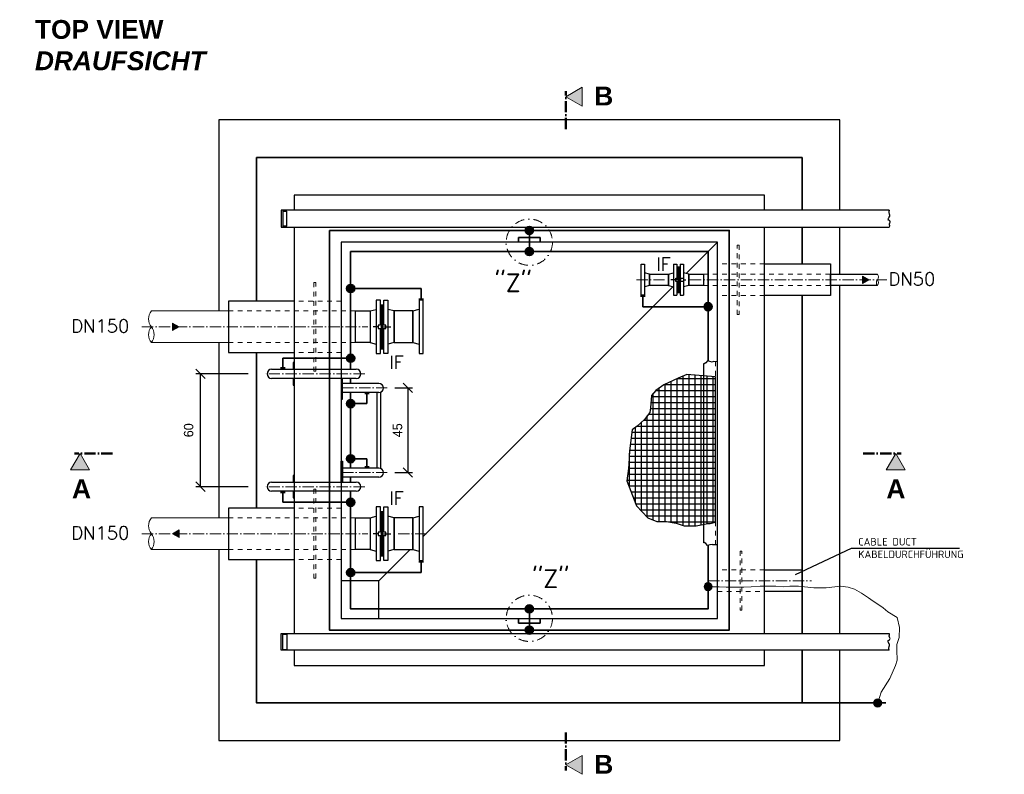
# Model space of a CAD drawing. Header units: millimetres. Extents: x -74917 to 39069, y -531 to 18593.
# Tile 8 of 12: x 12731 to 17965, y -531 to 3481. Entities that reach past the tile are written whole.
import ezdxf

# ---------------------------------------------------------------- set-up
doc = ezdxf.new("R2010")
doc.units = ezdxf.units.MM
for name, pattern in [('ACAD_ISO10W100', [18, 12, -3, 0, -3]), ('JIS_02_1.0', [2, 1, -1]), ('STRICHPUNKT2', [0.5, 0.25, -0.125, 0, -0.125])]:
    doc.linetypes.add(name, pattern=pattern)
for name, color, linetype, lineweight in [('Bemaßung', 7, 'Continuous', 9), ('Beschriftung', 7, 'Continuous', 9), ('HO1N2-D50', 4, 'Continuous', 18), ('P------T7', 7, 'Continuous', 18), ('P-SSLEIX', 7, 'STRICHPUNKT2', 18), ('PDSMD', 7, 'Continuous', 18), ('verz. Bandstahl 30x3_5mm auf Putz', 1, 'GRENZE1', 35), ('verz. Bandstahl 30x3_5mm im Beton', 5, 'GRENZE1', 35)]:
    doc.layers.add(name, color=color, linetype=linetype, lineweight=lineweight)
for name, color, linetype in [('P-MU050ENTL', 7, 'Continuous'), ('P-MU150AUSL', 7, 'Continuous'), ('P-MU200EINL', 7, 'Continuous')]:
    doc.layers.add(name, color=color, linetype=linetype)
doc.styles.add('LBB3.5M1000', font='isocp.shx', dxfattribs={"height": 3.5})
doc.styles.add('ROMANS', font='ROMANS', dxfattribs={"height": 0.2})
doc.linetypes.add('GRENZE1', pattern='A,6.35,-2.54,[133,ltypeshp.shx,S=2.54,R=0,X=-2.54,Y=0],-2.54,25.4', length=36.83)
doc.dimstyles.new('DIN', dxfattribs={"dimtxt": 2.5, "dimasz": 2.5, "dimexe": 1.25, "dimexo": 0.625, "dimtad": 1, "dimtih": 1, "dimdec": 4, "dimdsep": 46, "dimlunit": 6, "dimtxsty": 'Standard', "dimcen": 2.5, "dimadec": 0, "dimazin": 0, "dimtfac": 1, "dimtdec": 4, "dimtmove": 0, "dimatfit": 3, "dimfxl": 0, "dimtvp": 1, "dimtolj": 1, "dimtzin": 0, "dimarcsym": 0})
pattern_1 = [(270, (18765.5254, -43271.0403), (3.175, -6e-16), []), (330, (18765.5254, -43271.0403), (1.5875, 2.74963066), []), (30, (18765.5254, -43271.0403), (-1.5875, 2.74963066), [])]
pattern_2 = [(270, (18765.5254, -44371.0403), (3.175, -6e-16), []), (330, (18765.5254, -44371.0403), (1.5875, 2.74963066), []), (30, (18765.5254, -44371.0403), (-1.5875, 2.74963066), [])]

# ---------------------------------------------------------------- blocks, each defined once
blk = doc.blocks.new('_Oblique')
at = {"color": 0, "linetype": 'ByBlock', "lineweight": -2}
blk.add_line((-0.5, -0.5), (0.5, 0.5), dxfattribs=at)
blk = doc.blocks.new('*D26')
at = {"layer": 'Bemaßung', "color": 0, "lineweight": -2, "transparency": 16777216}
for p, q in [((13945.1, 1597.9), (13666.8, 1597.9)), ((13691.8, 997.9), (13691.8, 1597.9)), ((13945.1, 997.9), (13666.8, 997.9))]:
    blk.add_line(p, q, dxfattribs=at)
at = {"layer": 'DEFPOINTS', "color": 0, "transparency": 16777216}
for p in [(13691.8, 1597.9), (14025.1, 1597.9), (14025.1, 997.9)]:
    blk.add_point(p, dxfattribs=at)
at = {"layer": 'Bemaßung', "color": 0, "lineweight": -2, "transparency": 16777216, "xscale": 50, "yscale": 50, "zscale": 50}
for p, rotation in [((13691.8, 1597.9), 90), ((13691.8, 997.9), 270)]:
    blk.add_blockref('_Oblique', p, dxfattribs=dict(at, rotation=rotation))
at = {"layer": 'Bemaßung', "color": 0, "transparency": 16777216, "insert": (13629, 1297.9), "char_height": 50, "attachment_point": 5, "rotation": 90}
blk.add_mtext('\\A1;60', dxfattribs=at)
blk = doc.blocks.new('*D27')
at = {"layer": 'Bemaßung', "color": 0, "lineweight": -2, "transparency": 16777216}
for p, q in [((14725, 1522.9), (14818.9, 1522.9)), ((14793.9, 1522.9), (14793.9, 1072.9)), ((14725, 1072.9), (14818.9, 1072.9))]:
    blk.add_line(p, q, dxfattribs=at)
at = {"layer": 'DEFPOINTS', "color": 0, "transparency": 16777216}
for p in [(14685, 1522.9), (14685, 1072.9), (14793.9, 1072.9)]:
    blk.add_point(p, dxfattribs=at)
at = {"layer": 'Bemaßung', "color": 0, "lineweight": -2, "transparency": 16777216, "xscale": 50, "yscale": 50, "zscale": 50}
for p, rotation in [((14793.9, 1522.9), 90), ((14793.9, 1072.9), 270)]:
    blk.add_blockref('_Oblique', p, dxfattribs=dict(at, rotation=rotation))
at = {"layer": 'Bemaßung', "color": 0, "transparency": 16777216, "insert": (14739.5, 1297.9), "char_height": 50, "attachment_point": 5, "rotation": 90}
blk.add_mtext('\\A1;45', dxfattribs=at)

msp = doc.modelspace()

# ---------------------------------------------------------------- hatches: boundary and pattern name
at = {"lineweight": 5}
h = msp.add_hatch(dxfattribs=at)
h.set_pattern_fill('NET3', color=256, angle=90)
h.set_pattern_definition([(90, (-26604.036, -8319.15), (-3.175, 2e-16), []), (150, (-26604.036, -8319.15), (-1.5875, -2.74963066), []), (210, (-26604.036, -8319.15), (1.5875, -2.74963066), [])])
h.paths.add_polyline_path([(16224.0961, 2106.85959), (16242.0961, 2106.85959), (16242.0961, 2165.3686), (16224.0961, 2165.3686)])
h.paths.add_polyline_path([(16242.0961, 2088.8776), (16224.0961, 2088.8776), (16224.0961, 2030.3686), (16242.0961, 2030.3686)])
h = msp.add_hatch(color=256)
h.dxf.hatch_style = 1
h.paths.add_polyline_path([(16244.84352, 2097.8686), (16235.4724, 2092.45818), (16235.4724, 2103.27901)])
h = msp.add_hatch(color=256)
h.dxf.hatch_style = 1
h.paths.add_polyline_path([(17245.39786, 2097.8686), (17210.43137, 2118.05651), (17210.43137, 2077.68068)])
h = msp.add_hatch(dxfattribs=at)
h.set_pattern_fill('NET3', color=256, angle=-90)
h.set_pattern_definition(pattern_1)
h.paths.add_polyline_path([(14666.0961, 1838.87736), (14648.0961, 1838.87725), (14648.0961, 1730.3682), (14666.0961, 1730.3682)])
h.paths.add_polyline_path([(14648.0961, 1856.85925), (14666.0961, 1856.85936), (14666.0961, 1965.3682), (14648.0961, 1965.3682)])
h = msp.add_hatch(dxfattribs=at)
h.set_pattern_fill('NET3', color=256, angle=-90)
h.set_pattern_definition(pattern_1)
h.paths.add_polyline_path([(14666.0961, 1838.87736), (14648.0961, 1838.87725), (14648.0961, 1730.3682), (14666.0961, 1730.3682)])
h.paths.add_polyline_path([(14648.0961, 1856.85925), (14666.0961, 1856.85936), (14666.0961, 1965.3682), (14648.0961, 1965.3682)])
h = msp.add_hatch(color=256)
h.dxf.hatch_style = 1
h.paths.add_polyline_path([(13578.6738, 1847.8686), (13543.70731, 1868.05651), (13543.70731, 1827.68068)])
h = msp.add_hatch(color=256)
h.dxf.hatch_style = 1
h.paths.add_polyline_path([(14650.84758, 1847.86827), (14660.21873, 1842.45791), (14660.21867, 1853.27874)])
h = msp.add_hatch(color=256)
h.dxf.hatch_style = 1
h.paths.add_polyline_path([(14650.84758, 1847.86827), (14660.21873, 1842.45791), (14660.21867, 1853.27874)])
h = msp.add_hatch()
h.set_pattern_fill('ANSI37', color=256, scale=10, angle=45)
h.set_pattern_definition([(90, (16194.138, 1192.057), (-31.75, 5e-15), []), (180, (16194.138, 1192.057), (-5e-15, -31.75), [])])
h.paths.add_polyline_path([(16430.0961, 1297.8686), (16430.0961, 1582.5835), (16277.63299, 1593.98572), (16231.99686, 1574.03182), (16154.9859, 1539.82517), (16112.20201, 1508.46903), (16089.38394, 1482.81403), (16083.67947, 1417.25127), (16080.82718, 1391.59627), (16052.30458, 1354.53904), (16012.37298, 1320.33235), (15986.70268, 1300.37848), (15972.44138, 1189.20678), (15969.58915, 1117.9429), (15966.73685, 1095.13844), (15958.18009, 1029.57566), (16009.52075, 895.59953), (16069.41817, 832.8873), (16117.90654, 812.93342), (16169.2472, 812.93342), (16220.5878, 804.38174), (16263.37169, 790.12897), (16326.12135, 790.12897), (16388.87108, 801.53119), (16401.64787, 801.51789), (16430.0961, 810.08287)])
h = msp.add_hatch(dxfattribs=at)
h.set_pattern_fill('NET3', color=256, angle=-90)
h.set_pattern_definition(pattern_2)
h.paths.add_polyline_path([(14666.0961, 738.87736), (14648.0961, 738.87725), (14648.0961, 630.3682), (14666.0961, 630.3682)])
h.paths.add_polyline_path([(14648.0961, 756.85925), (14666.0961, 756.85936), (14666.0961, 865.3682), (14648.0961, 865.3682)])
h = msp.add_hatch(dxfattribs=at)
h.set_pattern_fill('NET3', color=256, angle=-90)
h.set_pattern_definition(pattern_2)
h.paths.add_polyline_path([(14666.0961, 738.87736), (14648.0961, 738.87725), (14648.0961, 630.3682), (14666.0961, 630.3682)])
h.paths.add_polyline_path([(14648.0961, 756.85925), (14666.0961, 756.85936), (14666.0961, 865.3682), (14648.0961, 865.3682)])
h = msp.add_hatch(color=256)
h.dxf.hatch_style = 1
h.paths.add_polyline_path([(13543.70731, 747.8686), (13578.6738, 768.05651), (13578.6738, 727.68068)])
h = msp.add_hatch(color=256)
h.dxf.hatch_style = 1
h.paths.add_polyline_path([(14650.84758, 747.86827), (14660.21873, 742.45791), (14660.21867, 753.27874)])
h = msp.add_hatch(color=256)
h.dxf.hatch_style = 1
h.paths.add_polyline_path([(14650.84758, 747.86827), (14660.21873, 742.45791), (14660.21867, 753.27874)])
at = {"layer": 'Beschriftung'}
h = msp.add_hatch(color=256, dxfattribs=at)
h.dxf.hatch_style = 1
h.paths.add_polyline_path([(15634.46718, 3071.54217), (15720.8074, 3121.39071), (15720.8074, 3021.69362)])
h = msp.add_hatch(color=256, dxfattribs=at)
h.dxf.hatch_style = 1
h.paths.add_polyline_path([(13051.56071, 1173.6309), (13001.71217, 1087.29069), (13101.40926, 1087.29069)])
h = msp.add_hatch(color=256, dxfattribs=at)
h.dxf.hatch_style = 1
h.paths.add_polyline_path([(17387.43045, 1173.6309), (17437.27899, 1087.29069), (17337.5819, 1087.29069)])
h = msp.add_hatch(color=256, dxfattribs=at)
h.dxf.hatch_style = 1
h.paths.add_polyline_path([(15634.46718, -481.51663), (15720.8074, -531.36517), (15720.8074, -431.66808)])
at = {"layer": 'HO1N2-D50'}
h = msp.add_hatch(color=256, dxfattribs=at)
h.dxf.hatch_style = 1
edge = h.paths.add_edge_path()
edge.add_arc((16390.0961, 466.27152), 21.43508, 360, 720, ccw=False)
h = msp.add_hatch(color=256, dxfattribs=at)
h.dxf.hatch_style = 1
edge = h.paths.add_edge_path()
edge.add_arc((17291.75958, -152.1314), 21.43508, 360, 720, ccw=False)
at = {"layer": 'verz. Bandstahl 30x3_5mm auf Putz', "ltscale": 5}
h = msp.add_hatch(color=256, dxfattribs=at)
h.dxf.hatch_style = 1
edge = h.paths.add_edge_path()
edge.add_arc((15440.0961, 2247.8686), 21.43508, 360, 720, ccw=False)
h = msp.add_hatch(color=256, dxfattribs=at)
h.dxf.hatch_style = 1
edge = h.paths.add_edge_path()
edge.add_arc((16390.0961, 1954.9069), 21.43508, 360, 720, ccw=False)
h = msp.add_hatch(color=256, dxfattribs=at)
h.dxf.hatch_style = 1
edge = h.paths.add_edge_path()
edge.add_arc((14490.0961, 1681.02439), 21.43508, 360, 720, ccw=False)
h = msp.add_hatch(color=256, dxfattribs=at)
h.dxf.hatch_style = 1
edge = h.paths.add_edge_path()
edge.add_arc((14490.0961, 1439.44511), 21.43508, 360, 720, ccw=False)
h = msp.add_hatch(color=256, dxfattribs=at)
h.dxf.hatch_style = 1
edge = h.paths.add_edge_path()
edge.add_arc((14490.0961, 1146.26131), 21.43508, -360, 0)
h = msp.add_hatch(color=256, dxfattribs=at)
h.dxf.hatch_style = 1
edge = h.paths.add_edge_path()
edge.add_arc((14490.0961, 914.7128), 21.43508, -360, 0)
h = msp.add_hatch(color=256, dxfattribs=at)
h.dxf.hatch_style = 1
edge = h.paths.add_edge_path()
edge.add_arc((14490.0961, 541.37502), 21.43508, -360, 0)
h = msp.add_hatch(color=256, dxfattribs=at)
h.dxf.hatch_style = 1
edge = h.paths.add_edge_path()
edge.add_arc((15440.0961, 347.8686), 21.43508, 360, 720, ccw=False)
at = {"layer": 'verz. Bandstahl 30x3_5mm im Beton', "ltscale": 5}
h = msp.add_hatch(color=256, dxfattribs=at)
h.dxf.hatch_style = 1
edge = h.paths.add_edge_path()
edge.add_arc((15440.0961, 2360.3686), 21.43508, -450, -90)
h = msp.add_hatch(color=256, dxfattribs=at)
h.dxf.hatch_style = 1
edge = h.paths.add_edge_path()
edge.add_arc((15440.0961, 235.3686), 21.43508, 450, 810, ccw=False)

# ---------------------------------------------------------------- linework, layer by layer
for p, q in [((14120.0961, 2467.8686), (14120.0961, 2377.8686)), ((17352.91286, 2467.8686), (14120.0961, 2467.8686)), ((14130.0961, 2467.8686), (14130.0961, 2377.8686)), ((14130.0961, 2462.8686), (14150.0961, 2462.8686)), ((14150.0961, 2382.8686), (14150.0961, 2462.8686)), ((14120.0961, 2377.8686), (17352.91286, 2377.8686)), ((14150.0961, 2382.8686), (14130.0961, 2382.8686)), ((16273.80695, 2131.57945), (16440.0961, 2297.8686)), ((14876.0961, 733.8686), (16203.42668, 2061.19917)), ((14593.0961, 1932.0182), (14626.0961, 1940.3682)), ((14593.0961, 1932.0182), (14626.0961, 1940.3682)), ((14648.0961, 1965.3682), (14666.0961, 1965.3682)), ((14648.0961, 1965.3682), (14666.0961, 1965.3682)), ((14721.0961, 1932.0182), (14688.0961, 1940.3682)), ((14721.0961, 1932.0182), (14688.0961, 1940.3682)), ((14593.0961, 1932.0182), (14593.0961, 1763.7182)), ((14593.0961, 1932.0182), (14593.0961, 1763.7182)), ((14721.0961, 1932.0182), (14721.0961, 1763.7182)), ((14721.0961, 1932.0182), (14721.0961, 1763.7182)), ((14593.0961, 1763.7182), (14626.0961, 1755.3682)), ((14593.0961, 1763.7182), (14626.0961, 1755.3682)), ((14648.0961, 1730.3682), (14666.0961, 1730.3682)), ((14648.0961, 1730.3682), (14666.0961, 1730.3682)), ((14721.0961, 1763.7182), (14688.0961, 1755.3682)), ((14721.0961, 1763.7182), (14688.0961, 1755.3682)), ((16365.0961, 1651.57481), (16365.0961, 700.0426)), ((14070.0961, 1622.0186), (14520.0961, 1622.0186)), ((14520.0961, 1573.7186), (14070.0961, 1573.7186)), ((14640.0961, 1547.0186), (14446.0961, 1547.0186)), ((14640.0961, 1498.7186), (14446.0961, 1498.7186)), ((14630.0961, 1498.7186), (14630.0961, 1097.0186)), ((14650.0961, 1094.85092), (14650.0961, 1500.88627)), ((14640.0961, 1097.0186), (14446.0961, 1097.0186)), ((14640.0961, 1048.7186), (14446.0961, 1048.7186)), ((14070.0961, 1022.0186), (14520.0961, 1022.0186)), ((14520.0961, 973.7186), (14070.0961, 973.7186)), ((14593.0961, 832.0182), (14626.0961, 840.3682)), ((14593.0961, 832.0182), (14626.0961, 840.3682)), ((14648.0961, 865.3682), (14666.0961, 865.3682)), ((14648.0961, 865.3682), (14666.0961, 865.3682)), ((14721.0961, 832.0182), (14688.0961, 840.3682)), ((14721.0961, 832.0182), (14688.0961, 840.3682)), ((14593.0961, 832.0182), (14593.0961, 663.7182)), ((14593.0961, 832.0182), (14593.0961, 663.7182)), ((14721.0961, 832.0182), (14721.0961, 663.7182)), ((14721.0961, 832.0182), (14721.0961, 663.7182)), ((14593.0961, 663.7182), (14626.0961, 655.3682)), ((14593.0961, 663.7182), (14626.0961, 655.3682)), ((14640.0961, 497.8686), (14805.9461, 663.7186)), ((14648.0961, 630.3682), (14666.0961, 630.3682)), ((14648.0961, 630.3682), (14666.0961, 630.3682)), ((14721.0961, 663.7182), (14688.0961, 655.3682)), ((14721.0961, 663.7182), (14688.0961, 655.3682)), ((17150.7646, 668.98637), (16852.45848, 529.86758)), ((17727.48976, 668.98637), (17150.7646, 668.98637)), ((14120.0961, 127.8686), (14120.0961, 217.8686)), ((14120.0961, 217.8686), (17352.91286, 217.8686)), ((14130.0961, 127.8686), (14130.0961, 217.8686)), ((14150.0961, 212.8686), (14130.0961, 212.8686)), ((14150.0961, 212.8686), (14150.0961, 132.8686)), ((17352.91286, 127.8686), (14120.0961, 127.8686)), ((14130.0961, 132.8686), (14150.0961, 132.8686))]:
    msp.add_line(p, q)
at = {"linetype": 'JIS_02_1.0', "lineweight": 18, "ltscale": 25}
for p, q in [((16690.0961, 2182.0186), (16440.0961, 2182.0186)), ((16365.0961, 2128.0186), (17040.0961, 2128.0186)), ((16365.0961, 2067.7186), (17040.0961, 2067.7186)), ((16690.0961, 2013.7186), (16440.0961, 2013.7186)), ((14440.0961, 1984.3686), (14190.0961, 1984.3686)), ((13840.0961, 1932.0186), (14515.0961, 1932.0186)), ((14515.0961, 1763.7186), (13840.0961, 1763.7186)), ((14440.0961, 1711.3686), (14190.0961, 1711.3686)), ((16430.0961, 1663.14916), (16430.0961, 688.46825)), ((14440.0961, 884.3686), (14190.0961, 884.3686)), ((14440.0961, 884.3686), (14190.0961, 884.3686)), ((13840.0961, 832.0186), (14515.0961, 832.0186)), ((14515.0961, 663.7186), (13840.0961, 663.7186)), ((14440.0961, 611.3686), (14190.0961, 611.3686))]:
    msp.add_line(p, q, dxfattribs=at)
at = {"linetype": 'ACAD_ISO10W100', "lineweight": 18, "ltscale": 5}
for p, q in [((16009.0961, 2097.8686), (16171.13318, 2097.8686)), ((16294.06959, 2097.8686), (17340.0961, 2097.8686)), ((13380.71091, 1847.8686), (14581.38284, 1847.8686)), ((14565.02146, 1597.8686), (14025.0724, 1597.8686)), ((14685.02146, 1522.8686), (14440.0961, 1522.8686)), ((14685.02146, 1072.8686), (14440.0961, 1072.8686)), ((14565.02146, 997.8686), (14025.0724, 997.8686)), ((13380.71091, 747.8686), (14581.54929, 747.8686)), ((14742.47424, 747.8686), (14901.0961, 747.8686)), ((16390.0961, 497.8686), (16940.0961, 497.8686))]:
    msp.add_line(p, q, dxfattribs=at)
at = {"lineweight": 0}
for p, q in [((13430.71091, 1932.0186), (13840.0961, 1932.0186)), ((13840.0961, 1763.7186), (13430.71091, 1763.7186)), ((13430.71091, 832.0186), (13840.0961, 832.0186)), ((13840.0961, 663.7186), (13430.71091, 663.7186))]:
    msp.add_line(p, q, dxfattribs=at)
at = {"linetype": 'Continuous', "ltscale": 10}
for p, q in [((14721.0961, 1932.0186), (14721.0961, 1763.7186)), ((14721.0961, 1932.0186), (14721.0961, 1763.7186)), ((14721.0961, 832.0186), (14721.0961, 663.7186)), ((14721.0961, 832.0186), (14721.0961, 663.7186))]:
    msp.add_line(p, q, dxfattribs=at)
for points in [[(17090.0961, 2467.8686), (17090.0961, 2947.8686), (13790.0961, 2947.8686), (13790.0961, 1932.0186)], [(16690.0961, 2467.8686), (16690.0961, 2547.8686), (14190.0961, 2547.8686), (14190.0961, 2467.8686)], [(17352.91286, 2467.8686), (17352.03448, 2465.01303), (17351.2846, 2463.13724), (17350.72219, 2460.8862), (17350.34725, 2458.07248), (17350.34725, 2456.75938), (17350.72219, 2453.5705), (17350.90966, 2453.19534), (17352.40943, 2449.63121), (17352.5969, 2448.69327), (17353.34678, 2446.06716), (17353.72172, 2444.56644), (17354.84655, 2440.62724), (17355.40896, 2438.56374), (17355.03402, 2435.75001), (17351.47207, 2430.87288), (17350.72219, 2429.74731), (17349.03495, 2426.18327), (17347.91012, 2423.7447), (17347.34771, 2421.11851), (17346.22284, 2417.55437), (17348.84748, 2416.05374), (17352.40943, 2414.74065), (17354.47161, 2412.48961), (17355.40896, 2410.98898), (17356.72126, 2407.8001), (17357.28367, 2405.36144), (17354.47161, 2398.42089), (17353.53425, 2393.35612), (17353.34678, 2389.41683), (17354.09667, 2388.10383), (17354.28414, 2384.53969), (17352.91286, 2377.8686)], [(14190.0961, 2377.8686), (14190.0961, 217.8686)], [(16690.0961, 217.8686), (16690.0961, 2377.8686)], [(17090.0961, 2128.0186), (17090.0961, 2377.8686)], [(16238.5961, 2097.8686), (16191.84595, 2097.8686), (16191.84595, 2097.8686), (16191.84595, 2097.8686)], [(16258.84386, 2097.8686), (16272.50664, 2097.8686), (16272.50664, 2097.8686), (16272.50664, 2097.8686)], [(17090.0961, 217.8686), (17090.0961, 2067.7186)], [(14648.0961, 1856.85925), (14648.0961, 1990.3682), (14626.0961, 1990.3682), (14626.0961, 1705.3682), (14648.0961, 1705.3682), (14648.0961, 1838.87725)], [(14648.0961, 1856.85925), (14648.0961, 1990.3682), (14626.0961, 1990.3682), (14626.0961, 1705.3682), (14648.0961, 1705.3682), (14648.0961, 1838.87725)], [(14666.0961, 1856.85936), (14666.0961, 1990.3682), (14688.0961, 1990.3682), (14688.0961, 1705.3682), (14666.0961, 1705.3682), (14666.0961, 1838.87736)], [(14666.0961, 1856.85936), (14666.0961, 1990.3682), (14688.0961, 1990.3682), (14688.0961, 1705.3682), (14666.0961, 1705.3682), (14666.0961, 1838.87736)], [(14593.0961, 1829.76684), (14593.0961, 1763.7186), (14515.0961, 1763.7186), (14515.0961, 1932.0186), (14593.0961, 1932.0186), (14593.0961, 1865.97035)], [(14636.84723, 1847.86818), (14610.42243, 1847.86801), (14610.42243, 1847.86801), (14610.42243, 1847.86801)], [(14636.84723, 1847.86818), (14610.42243, 1847.86801), (14610.42243, 1847.86801), (14610.42243, 1847.86801)], [(14657.09499, 1847.8683), (14703.76756, 1847.8686), (14703.76756, 1847.8686), (14703.76756, 1847.8686)], [(14657.09499, 1847.8683), (14703.76756, 1847.8686), (14703.76756, 1847.8686), (14703.76756, 1847.8686)], [(13790.0961, 1763.7186), (13790.0961, 832.0186)], [(14190.0961, 1622.01838), (14190.0961, 1657.86838), (14184.0961, 1657.86838), (14184.0961, 1622.01838)], [(16440.0961, 1662.59393), (16419.72849, 1663.72481), (16415.73291, 1662.01343), (16411.73739, 1660.30208), (16399.1799, 1663.72481), (16387.19322, 1667.14753), (16378.0605, 1655.73844), (16369.49859, 1651.17482), (16365.0961, 1651.57481)], [(14184.0961, 1573.7186), (14184.0961, 1537.86838), (14190.0961, 1537.86838), (14190.0961, 1573.7186)], [(14440.0961, 1573.7186), (14440.0961, 1462.8686), (14446.0961, 1462.8686), (14446.0961, 1573.7186)], [(14440.0961, 1022.0186), (14440.0961, 1132.8686), (14446.0961, 1132.8686), (14446.0961, 1022.0186)], [(14190.0961, 1022.01838), (14190.0961, 1057.86838), (14184.0961, 1057.86838), (14184.0961, 1022.01838)], [(14184.0961, 973.7186), (14184.0961, 937.86838), (14190.0961, 937.86838), (14190.0961, 973.7186)], [(14648.0961, 756.85925), (14648.0961, 890.3682), (14626.0961, 890.3682), (14626.0961, 605.3682), (14648.0961, 605.3682), (14648.0961, 738.87725)], [(14648.0961, 756.85925), (14648.0961, 890.3682), (14626.0961, 890.3682), (14626.0961, 605.3682), (14648.0961, 605.3682), (14648.0961, 738.87725)], [(14666.0961, 756.85936), (14666.0961, 890.3682), (14688.0961, 890.3682), (14688.0961, 605.3682), (14666.0961, 605.3682), (14666.0961, 738.87736)], [(14666.0961, 756.85936), (14666.0961, 890.3682), (14688.0961, 890.3682), (14688.0961, 605.3682), (14666.0961, 605.3682), (14666.0961, 738.87736)], [(14593.0961, 730.10252), (14593.0961, 663.7186), (14515.0961, 663.7186), (14515.0961, 832.0186), (14593.0961, 832.0186), (14593.0961, 766.30603)], [(14636.84723, 747.86818), (14610.42243, 747.86801), (14610.42243, 747.86801), (14610.42243, 747.86801)], [(14636.84723, 747.86818), (14610.42243, 747.86801), (14610.42243, 747.86801), (14610.42243, 747.86801)], [(14657.09499, 747.8683), (14703.76756, 747.8686), (14703.76756, 747.8686), (14703.76756, 747.8686)], [(14657.09499, 747.8683), (14703.76756, 747.8686), (14703.76756, 747.8686), (14703.76756, 747.8686)], [(16440.0961, 689.02348), (16419.72849, 687.8926), (16415.73291, 689.60398), (16411.73739, 691.31532), (16399.1799, 687.8926), (16387.19322, 684.46988), (16378.0605, 695.87897), (16369.49859, 700.44259), (16365.0961, 700.0426)], [(13790.0961, 663.7186), (13790.0961, -352.1314), (17090.0961, -352.1314), (17090.0961, 127.8686)], [(14640.0961, 297.8686), (14640.0961, 497.8686), (14440.0961, 497.8686)], [(17352.91286, 127.8686), (17352.03448, 130.72416), (17351.2846, 132.59995), (17350.72219, 134.85099), (17350.34725, 137.66471), (17350.34725, 138.97781), (17350.72219, 142.1667), (17350.90966, 142.54185), (17352.40943, 146.10599), (17352.5969, 147.04393), (17353.34678, 149.67003), (17353.72172, 151.17075), (17354.84655, 155.10995), (17355.40896, 157.17345), (17355.03402, 159.98718), (17351.47207, 164.86432), (17350.72219, 165.98988), (17349.03495, 169.55392), (17347.91012, 171.99249), (17347.34771, 174.61868), (17346.22284, 178.18282), (17348.84748, 179.68345), (17352.40943, 180.99654), (17354.47161, 183.24758), (17355.40896, 184.74821), (17356.72126, 187.93709), (17357.28367, 190.37576), (17354.47161, 197.31631), (17353.53425, 202.38107), (17353.34678, 206.32036), (17354.09667, 207.63336), (17354.28414, 211.1975), (17352.91286, 217.8686)], [(14190.0961, 127.8686), (14190.0961, 47.8686), (16690.0961, 47.8686), (16690.0961, 127.8686)]]:
    msp.add_lwpolyline(points)
for points in [[(14440.0961, 297.8686), (16440.0961, 297.8686), (16440.0961, 2297.8686), (14440.0961, 2297.8686)], [(16218.34834, 2088.8776), (16218.34834, 2106.85959), (16258.84386, 2106.85959), (16258.84386, 2088.8776)], [(16244.84352, 2097.8686), (16235.4724, 2092.45818), (16235.4724, 2103.27901)], [(14854.0961, 1705.3686), (14876.0961, 1705.3686), (14876.0961, 1990.3686), (14854.0961, 1990.3686)], [(14677.34281, 1838.87743), (14677.3427, 1856.85943), (14636.84718, 1856.85918), (14636.84729, 1838.87718)], [(14677.34281, 1838.87743), (14677.3427, 1856.85943), (14636.84718, 1856.85918), (14636.84729, 1838.87718)], [(14650.84758, 1847.86827), (14660.21873, 1842.45791), (14660.21867, 1853.27874)], [(14650.84758, 1847.86827), (14660.21873, 1842.45791), (14660.21867, 1853.27874)], [(16430.0961, 1297.8686), (16430.0961, 1582.5835), (16277.63299, 1593.98572), (16231.99686, 1574.03182), (16154.9859, 1539.82517), (16112.20201, 1508.46903), (16089.38394, 1482.81403), (16083.67947, 1417.25127), (16080.82718, 1391.59627), (16052.30458, 1354.53904), (16012.37298, 1320.33235), (15986.70268, 1300.37848), (15972.44138, 1189.20678), (15969.58915, 1117.9429), (15966.73685, 1095.13844), (15958.18009, 1029.57566), (16009.52075, 895.59953), (16069.41817, 832.8873), (16117.90654, 812.93342), (16169.2472, 812.93342), (16220.5878, 804.38174), (16263.37169, 790.12897), (16326.12135, 790.12897), (16388.87108, 801.53119), (16401.64787, 801.51789), (16430.0961, 810.08287)], [(14854.0961, 605.3686), (14876.0961, 605.3686), (14876.0961, 890.3686), (14854.0961, 890.3686)], [(14677.34281, 738.87743), (14677.3427, 756.85943), (14636.84718, 756.85918), (14636.84729, 738.87718)], [(14677.34281, 738.87743), (14677.3427, 756.85943), (14636.84718, 756.85918), (14636.84729, 738.87718)], [(14650.84758, 747.86827), (14660.21873, 742.45791), (14660.21867, 753.27874)], [(14650.84758, 747.86827), (14660.21873, 742.45791), (14660.21867, 753.27874)], [(16690.0961, 555.0186), (16890.0961, 555.0186), (16890.0961, 440.7186), (16690.0961, 440.7186)]]:
    msp.add_lwpolyline(points, close=True)
at = {"linetype": 'JIS_02_1.0', "lineweight": 18, "ltscale": 25}
for points in [[(16555.0961, 1913.7186), (16545.0961, 1913.7186), (16545.0961, 2282.0186), (16555.0961, 2282.0186)], [(14305.0961, 2084.3686), (14295.0961, 2084.3686), (14295.0961, 1611.3686), (14305.0961, 1611.3686)], [(14305.0961, 984.3686), (14295.0961, 984.3686), (14295.0961, 511.3686), (14305.0961, 511.3686)], [(16560.0961, 340.7186), (16570.0961, 340.7186), (16570.0961, 655.0186), (16560.0961, 655.0186)], [(16440.0961, 440.7186), (16690.0961, 440.7186), (16690.0961, 555.0186), (16440.0961, 555.0186)]]:
    msp.add_lwpolyline(points, close=True, dxfattribs=at)
at = {"lineweight": 0}
for points in [[(17245.39786, 2097.8686), (17210.43137, 2118.05651), (17210.43137, 2077.68068)], [(13578.6738, 1847.8686), (13543.70731, 1868.05651), (13543.70731, 1827.68068)], [(13543.70731, 747.8686), (13578.6738, 768.05651), (13578.6738, 727.68068)]]:
    msp.add_lwpolyline(points, close=True, dxfattribs=at)
for centre, radius, start, end in [((17308.576, 2082.7936), 23.84873, 140.79410467, 219.20589533), ((17271.61621, 2112.9436), 23.84873, 320.79410467, 39.20589533), ((17271.61621, 2082.7936), 23.84873, 320.79410467, 39.20589533), ((13482.28912, 1889.9436), 66.56288, 140.79410467, 219.20589533), ((13482.28912, 1805.7936), 66.56288, 140.79410467, 219.20589533), ((13379.1327, 1805.7936), 66.56288, 320.79410467, 39.20589533), ((13482.28912, 789.9436), 66.56288, 140.79410467, 219.20589533), ((13482.28912, 705.7936), 66.56288, 140.79410467, 219.20589533), ((13379.1327, 705.7936), 66.56288, 320.79410467, 39.20589533)]:
    msp.add_arc(centre, radius, start, end, dxfattribs=at)
for centre, start, end in [((14070.0961, 1597.8686), 90, 270), ((14520.0961, 1597.8686), 270, 90), ((14640.0961, 1522.8686), 270, 90), ((14640.0961, 1072.8686), 270, 90), ((14070.0961, 997.8686), 90, 270), ((14520.0961, 997.8686), 270, 90)]:
    msp.add_arc(centre, 24.15, start, end)
at = {"layer": 'Beschriftung', "linetype": 'ACAD_ISO10W100', "lineweight": 50, "ltscale": 5}
for p, q in [((15634.46718, 2898.38419), (15634.46718, 3101.51656)), ((13224.71869, 1173.6309), (13021.58632, 1173.6309)), ((17214.27247, 1173.6309), (17417.40484, 1173.6309)), ((15634.46718, -308.35865), (15634.46718, -511.49102))]:
    msp.add_line(p, q, dxfattribs=at)
at = {"layer": 'Beschriftung'}
for points in [[(15634.46718, 3071.54217), (15720.8074, 3121.39071), (15720.8074, 3021.69362)], [(13051.56071, 1173.6309), (13001.71217, 1087.29069), (13101.40926, 1087.29069)], [(17387.43045, 1173.6309), (17437.27899, 1087.29069), (17337.5819, 1087.29069)], [(15634.46718, -481.51663), (15720.8074, -531.36517), (15720.8074, -431.66808)]]:
    msp.add_lwpolyline(points, close=True, dxfattribs=at)
at = {"layer": 'HO1N2-D50'}
msp.add_lwpolyline([(17291.75958, -152.1314), (17310.80767, -94.17654), (17355.55106, -22.10787), (17386.58767, 47.52718), (17395.89867, 75.44347), (17392.79496, 128.17425), (17392.79496, 159.19235), (17405.20962, 196.41407), (17408.31327, 249.14482), (17395.89867, 301.8756), (17346.24006, 332.8937), (17321.41075, 354.60635), (17256.23383, 398.0317), (17243.81924, 407.33712), (17206.57528, 432.15161), (17169.33132, 453.86426), (17135.19106, 463.16971), (17094.84345, 469.37332), (17017.25188, 460.06787), (16970.69697, 460.06787), (16952.07496, 460.06787), (16871.3798, 469.37332), (16849.65414, 469.37332), (16824.82484, 469.37332), (16790.68458, 466.27152), (16750.33697, 469.37332), (16706.88572, 469.37332), (16666.53811, 469.37332), (16619.98314, 466.27152), (16579.63553, 463.16971), (16539.28792, 463.16971), (16486.52572, 463.16971), (16449.28175, 466.27152), (16415.14144, 466.27152), (16390.0961, 466.27152)], dxfattribs=at)
for centre in [(16390.0961, 466.27152), (17291.75958, -152.1314)]:
    msp.add_circle(centre, 21.43508, dxfattribs=at)
at = {"layer": 'P-MU050ENTL', "linetype": 'Continuous', "ltscale": 10}
for p, q in [((16206.0961, 2180.3686), (16224.0961, 2180.3686)), ((16206.0961, 2180.3686), (16206.0961, 2015.3686)), ((16224.0961, 2180.3686), (16224.0961, 2106.85959)), ((16242.0961, 2180.3686), (16260.0961, 2180.3686)), ((16242.0961, 2180.3686), (16242.0961, 2106.85959)), ((16260.0961, 2180.3686), (16260.0961, 2015.3686)), ((16179.0961, 2128.0186), (16206.0961, 2135.2533)), ((16179.0961, 2128.0186), (16179.0961, 2067.7186)), ((16179.0961, 2067.7186), (16179.0961, 2128.0186)), ((16287.0961, 2128.0186), (16260.0961, 2135.2533)), ((16287.0961, 2128.0186), (16287.0961, 2067.7186)), ((16179.0961, 2067.7186), (16206.0961, 2060.4839)), ((16224.0961, 2088.8776), (16224.0961, 2015.3686)), ((16242.0961, 2088.8776), (16242.0961, 2015.3686)), ((16287.0961, 2067.7186), (16260.0961, 2060.484)), ((16206.0961, 2015.3686), (16217.9576, 2015.3686)), ((16217.9576, 2015.3686), (16224.0961, 2015.3686)), ((16242.0961, 2015.3686), (16260.0961, 2015.3686))]:
    msp.add_line(p, q, dxfattribs=at)
at = {"layer": 'P-MU050ENTL', "ltscale": 6}
for p, q in [((16079.0961, 2128.0186), (16052.0961, 2135.2533)), ((16079.0961, 2128.0186), (16079.0961, 2067.7186)), ((16079.0961, 2128.0186), (16079.0961, 2067.7186)), ((16079.0961, 2067.7186), (16079.0961, 2128.0186)), ((16079.0961, 2067.7186), (16052.0961, 2060.4839))]:
    msp.add_line(p, q, dxfattribs=at)
at = {"layer": 'P-MU050ENTL', "linetype": 'Continuous', "ltscale": 10}
for points in [[(16052.0961, 2015.3686), (16034.0961, 2015.3686), (16034.0961, 2180.3686), (16052.0961, 2180.3686)], [(16079.0961, 2128.0186), (16179.0961, 2128.0186), (16179.0961, 2067.7186), (16079.0961, 2067.7186)], [(16287.0961, 2128.0186), (16365.0961, 2128.0186), (16365.0961, 2067.7186), (16287.0961, 2067.7186)]]:
    msp.add_lwpolyline(points, close=True, dxfattribs=at)
for points in [[(16690.0961, 2182.0186), (17040.0961, 2182.0186), (17040.0961, 2013.7186), (16690.0961, 2013.7186)], [(17290.0961, 2067.7186), (17040.0961, 2067.7186), (17040.0961, 2128.0186), (17290.0961, 2128.0186)]]:
    msp.add_lwpolyline(points, dxfattribs=at)
at = {"layer": 'P-MU150AUSL', "linetype": 'Continuous', "ltscale": 10}
for p, q in [((14821.0961, 1932.0186), (14854.0961, 1940.8609)), ((14721.0961, 1763.7186), (14721.0961, 1932.0186)), ((14721.0961, 1763.7186), (14721.0961, 1932.0186)), ((14821.0961, 1932.0186), (14821.0961, 1763.7186)), ((14821.0961, 1763.7186), (14854.0961, 1754.8763)), ((14821.0961, 832.0186), (14854.0961, 840.8609)), ((14721.0961, 663.7186), (14721.0961, 832.0186)), ((14721.0961, 663.7186), (14721.0961, 832.0186)), ((14821.0961, 832.0186), (14821.0961, 663.7186)), ((14821.0961, 663.7186), (14854.0961, 654.8763))]:
    msp.add_line(p, q, dxfattribs=at)
for points in [[(14190.0961, 1984.3686), (13840.0961, 1984.3686), (13840.0961, 1711.3686), (14190.0961, 1711.3686)], [(14190.0961, 884.3686), (13840.0961, 884.3686), (13840.0961, 611.3686), (14190.0961, 611.3686)]]:
    msp.add_lwpolyline(points, dxfattribs=at)
for points in [[(14821.0961, 1932.0186), (14721.0961, 1932.0186), (14721.0961, 1763.7186), (14821.0961, 1763.7186)], [(14821.0961, 832.0186), (14721.0961, 832.0186), (14721.0961, 663.7186), (14821.0961, 663.7186)]]:
    msp.add_lwpolyline(points, close=True, dxfattribs=at)
at = {"layer": 'P-MU200EINL'}
for points in [[(16242.0961, 2106.85959), (16242.0961, 2165.3686), (16224.0961, 2165.3686), (16224.0961, 2106.85959)], [(16224.0961, 2088.8776), (16224.0961, 2030.3686), (16242.0961, 2030.3686), (16242.0961, 2088.8776)]]:
    msp.add_lwpolyline(points, dxfattribs=at)
at = {"layer": 'P-SSLEIX', "color": 7, "linetype": 'STRICHPUNKT2', "ltscale": 200}
msp.add_circle((15440.0961, 297.8686), 122.83788, dxfattribs=at)
at = {"layer": 'verz. Bandstahl 30x3_5mm auf Putz', "ltscale": 5}
for p, q in [((15440.0961, 2247.8686), (15440.0961, 2322.8613)), ((14853.20402, 1994.48756), (14876.98819, 1994.48756)), ((16031.20402, 2010.02563), (16054.98819, 2010.02563)), ((16043.0961, 1954.9069), (16043.0961, 2010.02563)), ((16390.0961, 1954.9069), (16043.0961, 1954.9069)), ((14490.0961, 1681.02439), (14130.02508, 1681.02439)), ((14130.02508, 1681.02439), (14130.02508, 1629.13274)), ((14118.13299, 1629.13274), (14141.91717, 1629.13274)), ((14565.11799, 1493.14324), (14588.90216, 1493.14324)), ((14577.01007, 1439.44511), (14577.01007, 1493.14324)), ((14490.0961, 1439.44511), (14577.01007, 1439.44511)), ((14490.0961, 1146.26131), (14577.01007, 1146.26131)), ((14565.11799, 1102.59396), (14588.90216, 1102.59396)), ((14577.01007, 1146.26131), (14577.01007, 1102.59396)), ((14118.13299, 966.60445), (14141.91717, 966.60445)), ((14130.02508, 914.7128), (14130.02508, 966.60445)), ((14490.0961, 914.7128), (14130.02508, 914.7128)), ((14853.20402, 598.52818), (14876.98819, 598.52818)), ((14865.0961, 598.52818), (14865.0961, 541.37502)), ((14865.0961, 541.37502), (14490.0961, 541.37502)), ((15440.0961, 272.87589), (15440.0961, 347.8686))]:
    msp.add_line(p, q, dxfattribs=at)
for points in [[(14490.0961, 1547.0186), (14490.0961, 1573.7186)], [(14490.0961, 1097.0186), (14490.0961, 1498.7186)], [(14490.0961, 1022.0186), (14490.0961, 1048.7186)], [(16390.0961, 685.29878), (16390.0961, 347.8686), (14490.0961, 347.8686), (14490.0961, 973.7186)]]:
    msp.add_lwpolyline(points, dxfattribs=at)
for centre in [(15440.0961, 2247.8686), (16390.0961, 1954.9069), (14490.0961, 1681.02439), (14490.0961, 1439.44511), (14490.0961, 1146.26131), (14490.0961, 914.7128), (14490.0961, 541.37502), (15440.0961, 347.8686)]:
    msp.add_circle(centre, 21.43508, dxfattribs=at)
at = {"layer": 'verz. Bandstahl 30x3_5mm im Beton', "ltscale": 5}
for p, q in [((15440.0961, 2360.3686), (15440.0961, 2322.8613)), ((15498.32912, 2322.8613), (15381.86309, 2322.8613)), ((15381.86309, 2322.8613), (15381.86309, 2297.8686)), ((15498.32912, 2322.8613), (15498.32912, 2297.8686)), ((15381.86309, 272.87589), (15381.86309, 297.8686)), ((15498.32912, 272.87589), (15381.86309, 272.87589)), ((15440.0961, 235.3686), (15440.0961, 272.87589)), ((15498.32912, 272.87589), (15498.32912, 297.8686)), ((16890.0961, -152.1314), (17334.60718, -152.1314))]:
    msp.add_line(p, q, dxfattribs=at)
for points in [[(13990.0961, 1984.3686), (13990.0961, 2747.8686), (16890.0961, 2747.8686), (16890.0961, 2467.8686)], [(16890.0961, 2377.8686), (16890.0961, 2182.0186)], [(16890.0961, 2013.7186), (16890.0961, 217.8686)], [(13990.0961, 884.3686), (13990.0961, 1711.3686)], [(16890.0961, 127.8686), (16890.0961, -152.1314), (13990.0961, -152.1314), (13990.0961, 611.3686)]]:
    msp.add_lwpolyline(points, dxfattribs=at)
msp.add_lwpolyline([(14377.5961, 2360.3686), (16502.5961, 2360.3686), (16502.5961, 235.3686), (14377.5961, 235.3686)], close=True, dxfattribs=at)
for centre in [(15440.0961, 2360.3686), (15440.0961, 235.3686)]:
    msp.add_circle(centre, 21.43508, dxfattribs=at)

# ---------------------------------------------------------------- texts
at = {"layer": 'Beschriftung', "char_height": 100, "attachment_point": 1, "style": 'LBB3.5M1000'}
for s, width, insert in [('{\\fArial|b1|i0|c0|p34;TOP VIEW\\P\\fArial|b1|i1|c0|p34;DRAUFSICHT}', 963.5542391, (12812.00112, 3479.06083)), ('{\\fArial|b1|i0|c0|p34;B}', 100, (15785.23314, 3124.94175)), ('{\\fArial|b1|i0|c0|p34;A}', 100, (13009.04361, 1036.74745)), ('{\\fArial|b1|i0|c0|p34;A}', 100, (17338.06458, 1036.74745)), ('{\\fArial|b1|i0|c0|p34;B}', 100, (15785.23314, -428.11705))]:
    msp.add_mtext_dynamic_manual_height_columns(s, width=width, gutter_width=17.5, heights=[0], dxfattribs=dict(at, insert=insert))
at = {"layer": 'P------T7', "color": 7, "linetype": 'Continuous', "lineweight": 25, "char_height": 100, "attachment_point": 7}
for insert in [(15255.27503, 2031.96684), (15454.79789, 458.74156)]:
    msp.add_mtext("{\\fISOCPEUR|b0|i0|c0|p34;\\C256;''Z''}", dxfattribs=dict(at, insert=insert))
at = {"layer": 'P-MU150AUSL', "linetype": 'Continuous', "ltscale": 10, "style": 'ROMANS'}
for s, p in [('IF', (16114.08811, 2146.09378)), ('DN50', (17348.96072, 2067.23329)), ('DN150', (13004.61887, 1817.09135)), ('IF', (14694.87062, 1624.40504)), ('IF', (14694.87062, 902.28871)), ('DN150', (13004.61887, 717.09135))]:
    msp.add_text(s, height=70, dxfattribs=at).set_placement(p)
at = {"layer": 'PDSMD', "color": 7, "lineweight": 13, "insert": (17188.64862, 724.92775), "char_height": 40, "width": 573.6139944, "attachment_point": 1}
msp.add_mtext('{\\fISOCPEUR|b0|i0|c0|p34;CABLE DUCT\\PKABELDURCHFÜHRUNG}', dxfattribs=at)

# ---------------------------------------------------------------- dimensions: what is measured, and where the dimension line sits
at = {"layer": 'Bemaßung'}
for base, p1, p2, text, override, picture, middle in [((13691.8489, 1597.8686), (14025.0724, 997.8686), (14025.0724, 1597.8686), '60', {"dimscale": 20, "dimexo": 4, "dimgap": 0.2, "dimblk1": 'Oblique', "dimblk2": 'Oblique', "dimsah": 1, "dimtmove": 2}, '*D26', (13629.01061, 1297.8686)), ((14793.89731, 1072.8686), (14685.02146, 1522.8686), (14685.02146, 1072.8686), '45', {"dimscale": 20, "dimexo": 2, "dimgap": 0.2, "dimblk1": 'Oblique', "dimblk2": 'Oblique', "dimsah": 1, "dimtmove": 2}, '*D27', (14739.51506, 1297.8686))]:
    dim = msp.add_linear_dim(base=base, p1=p1, p2=p2, angle=90, text=text, dimstyle='DIN', override=override, dxfattribs=at)
    dim.commit()
    dim.dimension.update_dxf_attribs({"geometry": picture, "text_midpoint": middle, "dimtype": 160})

# ---------------------------------------------------------------- next in the draw order: texts
at = {"layer": 'Beschriftung', "insert": (4107.57075, 2861.05455), "char_height": 100, "width": 1944.1086557, "attachment_point": 1, "style": 'LBB3.5M1000', "bg_fill": 2}
msp.add_mtext('\\pi57.423;{\\fArial|b1|i0|c0|p34;GROUNDING CONNECTION\\P\\pi190.34;\\fArial|b1|i1|c0|p34;ERDUNGSANSCHLUSS}', dxfattribs=at)

# ---------------------------------------------------------------- next in the draw order: linework, layer by layer
at = {"layer": 'P-SSLEIX', "color": 7, "linetype": 'STRICHPUNKT2', "ltscale": 200}
msp.add_circle((15440.0961, 2297.8686), 122.83788, dxfattribs=at)

# ---------------------------------------------------------------- next in the draw order: texts
at = {"layer": 'Beschriftung', "insert": (4698.17126, 2537.38804), "char_height": 50, "width": 663.9154469, "attachment_point": 1, "style": 'LBB3.5M1000', "bg_fill": 2}
msp.add_mtext('\\pi195.63;{\\fArial|b0|i0|c0|p34;(INSIDE)\\P\\pi203.41;(INNEN)\\P\\pi80.338;NOT TO SCALE\\P\\pi34.703;OHNE MASSSTAB}', dxfattribs=at)

# ---------------------------------------------------------------- next in the draw order: hatches: boundary and pattern name
at = {"layer": 'verz. Bandstahl 30x3_5mm auf Putz', "ltscale": 5}
h = msp.add_hatch(color=256, dxfattribs=at)
h.dxf.hatch_style = 1
edge = h.paths.add_edge_path()
edge.add_arc((14490.0961, 2051.64072), 21.43508, 360, 720, ccw=False)

# ---------------------------------------------------------------- next in the draw order: linework, layer by layer
for p, q in [((14865.0961, 2051.64072), (14490.0961, 2051.64072)), ((14865.0961, 1994.48756), (14865.0961, 2051.64072))]:
    msp.add_line(p, q, dxfattribs=at)
msp.add_lwpolyline([(14490.0961, 1622.0186), (14490.0961, 2247.8686), (16390.0961, 2247.8686), (16390.0961, 1666.31863)], dxfattribs=at)
msp.add_circle((14490.0961, 2051.64072), 21.43508, dxfattribs=at)

doc.saveas('drawing.dxf')
